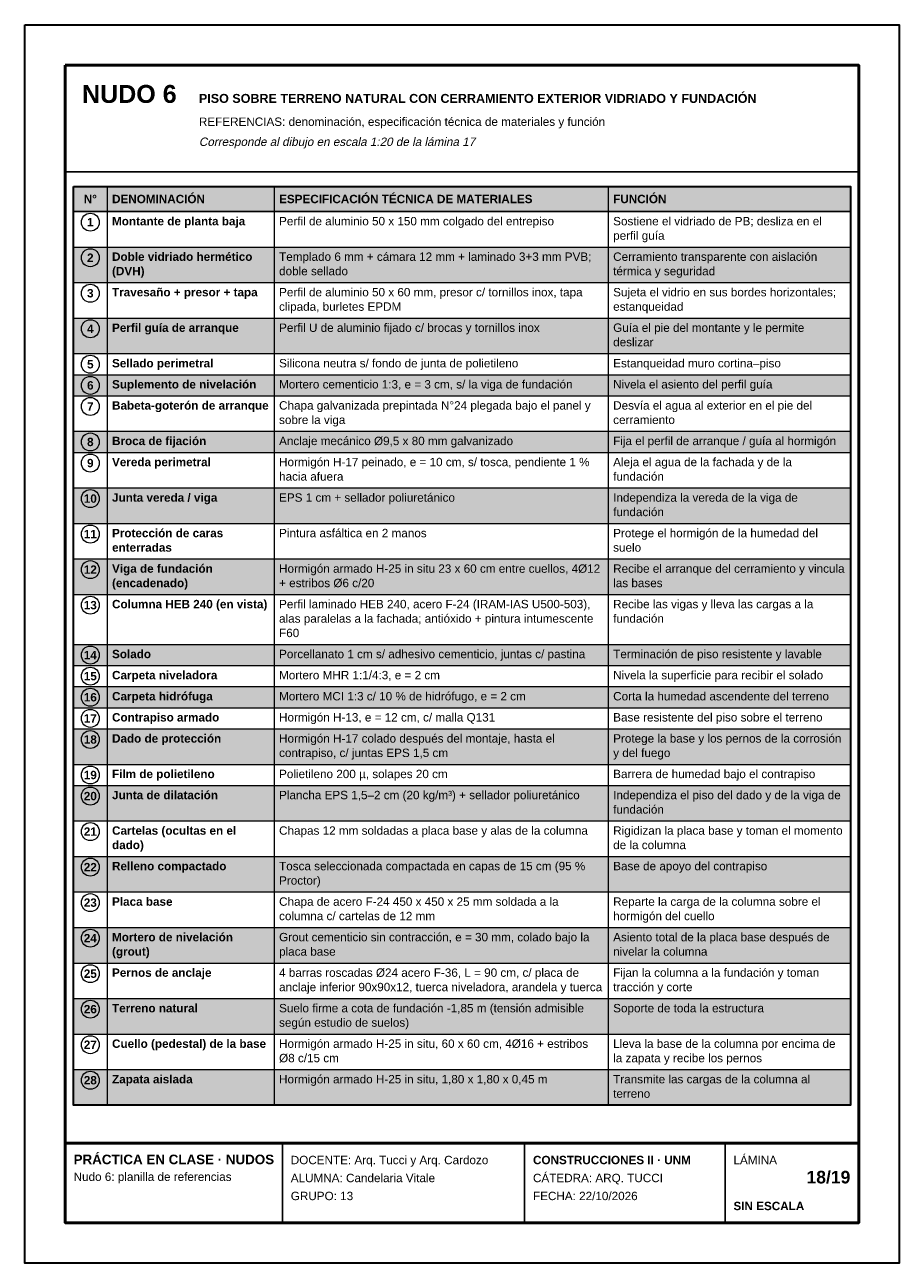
# Model space of a CAD drawing. Header units: millimetres. Extents: x 6 to 4194, y 6 to 5934.
import ezdxf
from ezdxf.enums import TextEntityAlignment as Align

# ---------------------------------------------------------------- set-up
doc = ezdxf.new("R2010")
doc.units = ezdxf.units.MM
doc.header["$LTSCALE"] = 20
for name, color, linetype in [('X-MARCO', 7, 'Continuous'), ('X-ROTULO', 7, 'Continuous'), ('X-TABLA', 7, 'Continuous'), ('X-TEXTOS', 7, 'Continuous')]:
    doc.layers.add(name, color=color, linetype=linetype)
doc.styles.add('ARIAL', font='arial.ttf')
doc.styles.add('ARIAL-B', font='arialbd.ttf')

msp = doc.modelspace()

# ---------------------------------------------------------------- hatches: boundary and pattern name
at = {"layer": 'X-TABLA', "true_color": 0xd9d9d9}
h = msp.add_hatch(color=254, dxfattribs=at)
h.dxf.hatch_style = 1
h.paths.add_polyline_path([(240, 5160), (3960, 5160), (3960, 5040), (240, 5040)])
at = {"layer": 'X-TABLA', "true_color": 0xf2f2f2}
h = msp.add_hatch(color=7, dxfattribs=at)
h.dxf.hatch_style = 1
h.paths.add_polyline_path([(240, 4870), (3960, 4870), (3960, 4700), (240, 4700)])
h = msp.add_hatch(color=7, dxfattribs=at)
h.dxf.hatch_style = 1
h.paths.add_polyline_path([(240, 4530), (3960, 4530), (3960, 4360), (240, 4360)])
h = msp.add_hatch(color=7, dxfattribs=at)
h.dxf.hatch_style = 1
h.paths.add_polyline_path([(240, 4259), (3960, 4259), (3960, 4158), (240, 4158)])
h = msp.add_hatch(color=7, dxfattribs=at)
h.dxf.hatch_style = 1
h.paths.add_polyline_path([(240, 3988), (3960, 3988), (3960, 3887), (240, 3887)])
h = msp.add_hatch(color=7, dxfattribs=at)
h.dxf.hatch_style = 1
h.paths.add_polyline_path([(240, 3717), (3960, 3717), (3960, 3547), (240, 3547)])
h = msp.add_hatch(color=7, dxfattribs=at)
h.dxf.hatch_style = 1
h.paths.add_polyline_path([(240, 3377), (3960, 3377), (3960, 3207), (240, 3207)])
h = msp.add_hatch(color=7, dxfattribs=at)
h.dxf.hatch_style = 1
h.paths.add_polyline_path([(240, 2968), (3960, 2968), (3960, 2867), (240, 2867)])
h = msp.add_hatch(color=7, dxfattribs=at)
h.dxf.hatch_style = 1
h.paths.add_polyline_path([(240, 2766), (3960, 2766), (3960, 2665), (240, 2665)])
h = msp.add_hatch(color=7, dxfattribs=at)
h.dxf.hatch_style = 1
h.paths.add_polyline_path([(240, 2564), (3960, 2564), (3960, 2394), (240, 2394)])
h = msp.add_hatch(color=7, dxfattribs=at)
h.dxf.hatch_style = 1
h.paths.add_polyline_path([(240, 2293), (3960, 2293), (3960, 2123), (240, 2123)])
h = msp.add_hatch(color=7, dxfattribs=at)
h.dxf.hatch_style = 1
h.paths.add_polyline_path([(240, 1953), (3960, 1953), (3960, 1783), (240, 1783)])
h = msp.add_hatch(color=7, dxfattribs=at)
h.dxf.hatch_style = 1
h.paths.add_polyline_path([(240, 1613), (3960, 1613), (3960, 1443), (240, 1443)])
h = msp.add_hatch(color=7, dxfattribs=at)
h.dxf.hatch_style = 1
h.paths.add_polyline_path([(240, 1273), (3960, 1273), (3960, 1103), (240, 1103)])
h = msp.add_hatch(color=7, dxfattribs=at)
h.dxf.hatch_style = 1
h.paths.add_polyline_path([(240, 933), (3960, 933), (3960, 763), (240, 763)])

# ---------------------------------------------------------------- linework, layer by layer
at = {"layer": 'X-MARCO', "lineweight": 30}
msp.add_lwpolyline([(6, 5934), (4194, 5934), (4194, 6), (6, 6)], close=True, dxfattribs=at)
at = {"layer": 'X-MARCO', "lineweight": 50}
msp.add_lwpolyline([(200, 5740), (4000, 5740), (4000, 200), (200, 200)], close=True, dxfattribs=at)
at = {"layer": 'X-ROTULO', "lineweight": 50}
msp.add_lwpolyline([(200, 580), (4000, 580), (4000, 200), (200, 200)], close=True, dxfattribs=at)
at = {"layer": 'X-ROTULO', "lineweight": 25}
for points in [[(1240, 580), (1240, 200)], [(2400, 580), (2400, 200)], [(3360, 580), (3360, 200)]]:
    msp.add_lwpolyline(points, dxfattribs=at)
at = {"layer": 'X-TABLA', "lineweight": 25}
msp.add_lwpolyline([(240, 5160), (3960, 5160), (3960, 5040), (240, 5040)], close=True, dxfattribs=at)
at = {"layer": 'X-TABLA', "lineweight": 30}
msp.add_lwpolyline([(240, 5160), (3960, 5160), (3960, 763), (240, 763)], close=True, dxfattribs=at)
at = {"layer": 'X-TABLA', "lineweight": 13}
for points in [[(400, 5160), (400, 763)], [(1200, 5160), (1200, 763)], [(2800, 5160), (2800, 763)], [(240, 4870), (3960, 4870)], [(240, 4700), (3960, 4700)], [(240, 4530), (3960, 4530)], [(240, 4360), (3960, 4360)], [(240, 4259), (3960, 4259)], [(240, 4158), (3960, 4158)], [(240, 3988), (3960, 3988)], [(240, 3887), (3960, 3887)], [(240, 3717), (3960, 3717)], [(240, 3547), (3960, 3547)], [(240, 3377), (3960, 3377)], [(240, 3207), (3960, 3207)], [(240, 2968), (3960, 2968)], [(240, 2867), (3960, 2867)], [(240, 2766), (3960, 2766)], [(240, 2665), (3960, 2665)], [(240, 2564), (3960, 2564)], [(240, 2394), (3960, 2394)], [(240, 2293), (3960, 2293)], [(240, 2123), (3960, 2123)], [(240, 1953), (3960, 1953)], [(240, 1783), (3960, 1783)], [(240, 1613), (3960, 1613)], [(240, 1443), (3960, 1443)], [(240, 1273), (3960, 1273)], [(240, 1103), (3960, 1103)], [(240, 933), (3960, 933)], [(240, 763), (3960, 763)]]:
    msp.add_lwpolyline(points, dxfattribs=at)
at = {"layer": 'X-TABLA', "lineweight": 18}
for centre in [(320, 4989), (320, 4819), (320, 4649), (320, 4479), (320, 4309), (320, 4208), (320, 4107), (320, 3937), (320, 3836), (320, 3666), (320, 3496), (320, 3326), (320, 3156), (320, 2917), (320, 2816), (320, 2715), (320, 2614), (320, 2513), (320, 2343), (320, 2242), (320, 2072), (320, 1902), (320, 1732), (320, 1562), (320, 1392), (320, 1222), (320, 1052), (320, 882)]:
    msp.add_circle(centre, 43, dxfattribs=at)
at = {"layer": 'X-TEXTOS', "lineweight": 25}
msp.add_lwpolyline([(200, 5230), (4000, 5230)], dxfattribs=at)

# ---------------------------------------------------------------- texts
at = {"layer": 'X-ROTULO'}
for s, height, style, p in [('PRÁCTICA EN CLASE · NUDOS', 45.824, 'ARIAL-B', (240, 480)), ('DOCENTE: Arq. Tucci y Arq. Cardozo', 40.096, 'ARIAL', (1280, 480)), ('CONSTRUCCIONES II · UNM', 40.096, 'ARIAL-B', (2440, 480)), ('LÁMINA', 40.1, 'ARIAL', (3400, 480)), ('Nudo 6: planilla de referencias', 40.096, 'ARIAL', (240, 400)), ('ALUMNA: Candelaria Vitale', 40.096, 'ARIAL', (1280, 394)), ('CÁTEDRA: ARQ. TUCCI', 40.096, 'ARIAL', (2440, 394)), ('GRUPO: 13', 40.1, 'ARIAL', (1280, 308)), ('FECHA: 22/10/2026', 40.096, 'ARIAL', (2440, 308)), ('SIN ESCALA', 40.1, 'ARIAL-B', (3400, 260))]:
    msp.add_text(s, height=height, dxfattribs=dict(at, style=style)).set_placement(p)
at = {"layer": 'X-ROTULO', "style": 'ARIAL-B'}
msp.add_text('18/19', height=60.14, dxfattribs=at).set_placement((3960, 388), align=Align.RIGHT)
at = {"layer": 'X-TABLA', "style": 'ARIAL-B'}
for s, p in [('N°', (320, 5080)), ('1', (320, 4969)), ('2', (320, 4799)), ('3', (320, 4629)), ('4', (320, 4459)), ('5', (320, 4289)), ('6', (320, 4188)), ('7', (320, 4087)), ('8', (320, 3917)), ('9', (320, 3816)), ('10', (320, 3646)), ('11', (320, 3476)), ('12', (320, 3306)), ('13', (320, 3136)), ('14', (320, 2897)), ('15', (320, 2796)), ('16', (320, 2695)), ('17', (320, 2594)), ('18', (320, 2493)), ('19', (320, 2323)), ('20', (320, 2222)), ('21', (320, 2052)), ('22', (320, 1882)), ('23', (320, 1712)), ('24', (320, 1542)), ('25', (320, 1372)), ('26', (320, 1202)), ('27', (320, 1032)), ('28', (320, 862))]:
    msp.add_text(s, height=40.1, dxfattribs=at).set_placement(p, align=Align.CENTER)
at = {"layer": 'X-TABLA'}
for s, height, style, p in [('DENOMINACIÓN', 40.096, 'ARIAL-B', (424, 5080)), ('ESPECIFICACIÓN TÉCNICA DE MATERIALES', 40.096, 'ARIAL-B', (1224, 5080)), ('FUNCIÓN', 40.1, 'ARIAL-B', (2824, 5080)), ('Montante de planta baja', 40.096, 'ARIAL-B', (424, 4974)), ('Perfil de aluminio 50 x 150 mm colgado del entrepiso', 40.096, 'ARIAL', (1224, 4974)), ('Sostiene el vidriado de PB; desliza en el', 40.096, 'ARIAL', (2824, 4974)), ('perfil guía', 40.096, 'ARIAL', (2824, 4905)), ('Doble vidriado hermético', 40.096, 'ARIAL-B', (424, 4804)), ('Templado 6 mm + cámara 12 mm + laminado 3+3 mm PVB;', 40.096, 'ARIAL', (1224, 4804)), ('Cerramiento transparente con aislación', 40.096, 'ARIAL', (2824, 4804)), ('(DVH)', 40.1, 'ARIAL-B', (424, 4735)), ('doble sellado', 40.096, 'ARIAL', (1224, 4735)), ('térmica y seguridad', 40.096, 'ARIAL', (2824, 4735)), ('Travesaño + presor + tapa', 40.096, 'ARIAL-B', (424, 4634)), ('Perfil de aluminio 50 x 60 mm, presor c/ tornillos inox, tapa', 40.096, 'ARIAL', (1224, 4634)), ('Sujeta el vidrio en sus bordes horizontales;', 40.096, 'ARIAL', (2824, 4634)), ('clipada, burletes EPDM', 40.096, 'ARIAL', (1224, 4565)), ('estanqueidad', 40.096, 'ARIAL', (2824, 4565)), ('Perfil guía de arranque', 40.096, 'ARIAL-B', (424, 4464)), ('Perfil U de aluminio fijado c/ brocas y tornillos inox', 40.096, 'ARIAL', (1224, 4464)), ('Guía el pie del montante y le permite', 40.096, 'ARIAL', (2824, 4464)), ('deslizar', 40.1, 'ARIAL', (2824, 4395)), ('Sellado perimetral', 40.096, 'ARIAL-B', (424, 4294)), ('Silicona neutra s/ fondo de junta de polietileno', 40.096, 'ARIAL', (1224, 4294)), ('Estanqueidad muro cortina–piso', 40.096, 'ARIAL', (2824, 4294)), ('Suplemento de nivelación', 40.096, 'ARIAL-B', (424, 4193)), ('Mortero cementicio 1:3, e = 3 cm, s/ la viga de fundación', 40.096, 'ARIAL', (1224, 4193)), ('Nivela el asiento del perfil guía', 40.096, 'ARIAL', (2824, 4193)), ('Babeta-goterón de arranque', 40.096, 'ARIAL-B', (424, 4092)), ('Chapa galvanizada prepintada N°24 plegada bajo el panel y', 40.096, 'ARIAL', (1224, 4092)), ('Desvía el agua al exterior en el pie del', 40.096, 'ARIAL', (2824, 4092)), ('sobre la viga', 40.096, 'ARIAL', (1224, 4023)), ('cerramiento', 40.096, 'ARIAL', (2824, 4023)), ('Broca de fijación', 40.096, 'ARIAL-B', (424, 3922)), ('Anclaje mecánico Ø9,5 x 80 mm galvanizado', 40.096, 'ARIAL', (1224, 3922)), ('Fija el perfil de arranque / guía al hormigón', 40.096, 'ARIAL', (2824, 3922)), ('Vereda perimetral', 40.096, 'ARIAL-B', (424, 3821)), ('Hormigón H-17 peinado, e = 10 cm, s/ tosca, pendiente 1 %', 40.096, 'ARIAL', (1224, 3821)), ('Aleja el agua de la fachada y de la', 40.096, 'ARIAL', (2824, 3821)), ('hacia afuera', 40.096, 'ARIAL', (1224, 3752)), ('fundación', 40.1, 'ARIAL', (2824, 3752)), ('Junta vereda / viga', 40.096, 'ARIAL-B', (424, 3651)), ('EPS 1 cm + sellador poliuretánico', 40.096, 'ARIAL', (1224, 3651)), ('Independiza la vereda de la viga de', 40.096, 'ARIAL', (2824, 3651)), ('fundación', 40.1, 'ARIAL', (2824, 3582)), ('Protección de caras', 40.096, 'ARIAL-B', (424, 3481)), ('Pintura asfáltica en 2 manos', 40.096, 'ARIAL', (1224, 3481)), ('Protege el hormigón de la humedad del', 40.096, 'ARIAL', (2824, 3481)), ('enterradas', 40.1, 'ARIAL-B', (424, 3412)), ('suelo', 40.1, 'ARIAL', (2824, 3412)), ('Viga de fundación', 40.096, 'ARIAL-B', (424, 3311)), ('Hormigón armado H-25 in situ 23 x 60 cm entre cuellos, 4Ø12', 40.096, 'ARIAL', (1224, 3311)), ('Recibe el arranque del cerramiento y vincula', 40.096, 'ARIAL', (2824, 3311)), ('(encadenado)', 40.096, 'ARIAL-B', (424, 3242)), ('+ estribos Ø6 c/20', 40.096, 'ARIAL', (1224, 3242)), ('las bases', 40.1, 'ARIAL', (2824, 3242)), ('Columna HEB 240 (en vista)', 40.096, 'ARIAL-B', (424, 3141)), ('Perfil laminado HEB 240, acero F-24 (IRAM-IAS U500-503),', 40.096, 'ARIAL', (1224, 3141)), ('Recibe las vigas y lleva las cargas a la', 40.096, 'ARIAL', (2824, 3141)), ('alas paralelas a la fachada; antióxido + pintura intumescente', 40.096, 'ARIAL', (1224, 3072)), ('fundación', 40.1, 'ARIAL', (2824, 3072)), ('F60', 40.1, 'ARIAL', (1224, 3003)), ('Solado', 40.1, 'ARIAL-B', (424, 2902)), ('Porcellanato 1 cm s/ adhesivo cementicio, juntas c/ pastina', 40.096, 'ARIAL', (1224, 2902)), ('Terminación de piso resistente y lavable', 40.096, 'ARIAL', (2824, 2902)), ('Carpeta niveladora', 40.096, 'ARIAL-B', (424, 2801)), ('Mortero MHR 1:1/4:3, e = 2 cm', 40.096, 'ARIAL', (1224, 2801)), ('Nivela la superficie para recibir el solado', 40.096, 'ARIAL', (2824, 2801)), ('Carpeta hidrófuga', 40.096, 'ARIAL-B', (424, 2700)), ('Mortero MCI 1:3 c/ 10 % de hidrófugo, e = 2 cm', 40.096, 'ARIAL', (1224, 2700)), ('Corta la humedad ascendente del terreno', 40.096, 'ARIAL', (2824, 2700)), ('Contrapiso armado', 40.096, 'ARIAL-B', (424, 2599)), ('Hormigón H-13, e = 12 cm, c/ malla Q131', 40.096, 'ARIAL', (1224, 2599)), ('Base resistente del piso sobre el terreno', 40.096, 'ARIAL', (2824, 2599)), ('Dado de protección', 40.096, 'ARIAL-B', (424, 2498)), ('Hormigón H-17 colado después del montaje, hasta el', 40.096, 'ARIAL', (1224, 2498)), ('Protege la base y los pernos de la corrosión', 40.096, 'ARIAL', (2824, 2498)), ('contrapiso, c/ juntas EPS 1,5 cm', 40.096, 'ARIAL', (1224, 2429)), ('y del fuego', 40.096, 'ARIAL', (2824, 2429)), ('Film de polietileno', 40.096, 'ARIAL-B', (424, 2328)), ('Polietileno 200 µ, solapes 20 cm', 40.096, 'ARIAL', (1224, 2328)), ('Barrera de humedad bajo el contrapiso', 40.096, 'ARIAL', (2824, 2328)), ('Junta de dilatación', 40.096, 'ARIAL-B', (424, 2227)), ('Plancha EPS 1,5–2 cm (20 kg/m³) + sellador poliuretánico', 40.096, 'ARIAL', (1224, 2227)), ('Independiza el piso del dado y de la viga de', 40.096, 'ARIAL', (2824, 2227)), ('fundación', 40.1, 'ARIAL', (2824, 2158)), ('Cartelas (ocultas en el', 40.096, 'ARIAL-B', (424, 2057)), ('Chapas 12 mm soldadas a placa base y alas de la columna', 40.096, 'ARIAL', (1224, 2057)), ('Rigidizan la placa base y toman el momento', 40.096, 'ARIAL', (2824, 2057)), ('dado)', 40.1, 'ARIAL-B', (424, 1988)), ('de la columna', 40.096, 'ARIAL', (2824, 1988)), ('Relleno compactado', 40.096, 'ARIAL-B', (424, 1887)), ('Tosca seleccionada compactada en capas de 15 cm (95 %', 40.096, 'ARIAL', (1224, 1887)), ('Base de apoyo del contrapiso', 40.096, 'ARIAL', (2824, 1887)), ('Proctor)', 40.1, 'ARIAL', (1224, 1818)), ('Placa base', 40.1, 'ARIAL-B', (424, 1717)), ('Chapa de acero F-24 450 x 450 x 25 mm soldada a la', 40.096, 'ARIAL', (1224, 1717)), ('Reparte la carga de la columna sobre el', 40.096, 'ARIAL', (2824, 1717)), ('columna c/ cartelas de 12 mm', 40.096, 'ARIAL', (1224, 1648)), ('hormigón del cuello', 40.096, 'ARIAL', (2824, 1648)), ('Mortero de nivelación', 40.096, 'ARIAL-B', (424, 1547)), ('Grout cementicio sin contracción, e = 30 mm, colado bajo la', 40.096, 'ARIAL', (1224, 1547)), ('Asiento total de la placa base después de', 40.096, 'ARIAL', (2824, 1547)), ('(grout)', 40.1, 'ARIAL-B', (424, 1478)), ('placa base', 40.1, 'ARIAL', (1224, 1478)), ('nivelar la columna', 40.096, 'ARIAL', (2824, 1478)), ('Fijan la columna a la fundación y toman', 40.096, 'ARIAL', (2824, 1377)), ('Pernos de anclaje', 40.096, 'ARIAL-B', (424, 1377)), ('4 barras roscadas Ø24 acero F-36, L = 90 cm, c/ placa de', 40.096, 'ARIAL', (1224, 1377)), ('anclaje inferior 90x90x12, tuerca niveladora, arandela y tuerca', 40.096, 'ARIAL', (1224, 1308)), ('tracción y corte', 40.096, 'ARIAL', (2824, 1308)), ('Terreno natural', 40.096, 'ARIAL-B', (424, 1207)), ('Suelo firme a cota de fundación -1,85 m (tensión admisible', 40.096, 'ARIAL', (1224, 1207)), ('Soporte de toda la estructura', 40.096, 'ARIAL', (2824, 1207)), ('según estudio de suelos)', 40.096, 'ARIAL', (1224, 1138)), ('Cuello (pedestal) de la base', 40.096, 'ARIAL-B', (424, 1037)), ('Hormigón armado H-25 in situ, 60 x 60 cm, 4Ø16 + estribos', 40.096, 'ARIAL', (1224, 1037)), ('Lleva la base de la columna por encima de', 40.096, 'ARIAL', (2824, 1037)), ('Ø8 c/15 cm', 40.1, 'ARIAL', (1224, 968)), ('la zapata y recibe los pernos', 40.096, 'ARIAL', (2824, 968)), ('Zapata aislada', 40.096, 'ARIAL-B', (424, 867)), ('Hormigón armado H-25 in situ, 1,80 x 1,80 x 0,45 m', 40.096, 'ARIAL', (1224, 867)), ('Transmite las cargas de la columna al', 40.096, 'ARIAL', (2824, 867)), ('terreno', 40.1, 'ARIAL', (2824, 798))]:
    msp.add_text(s, height=height, dxfattribs=dict(at, style=style)).set_placement(p)
at = {"layer": 'X-TEXTOS'}
for s, height, style, p in [('NUDO 6', 85.92, 'ARIAL-B', (280, 5560)), ('PISO SOBRE TERRENO NATURAL CON CERRAMIENTO EXTERIOR VIDRIADO Y FUNDACIÓN', 42.96, 'ARIAL-B', (840, 5560)), ('REFERENCIAS: denominación, especificación técnica de materiales y función', 40.096, 'ARIAL', (840, 5450))]:
    msp.add_text(s, height=height, dxfattribs=dict(at, style=style)).set_placement(p)
at = {"layer": 'X-TEXTOS', "style": 'ARIAL', "oblique": 12}
msp.add_text('Corresponde al dibujo en escala 1:20 de la lámina 17', height=40.096, dxfattribs=at).set_placement((840, 5354))

doc.saveas('drawing.dxf')
